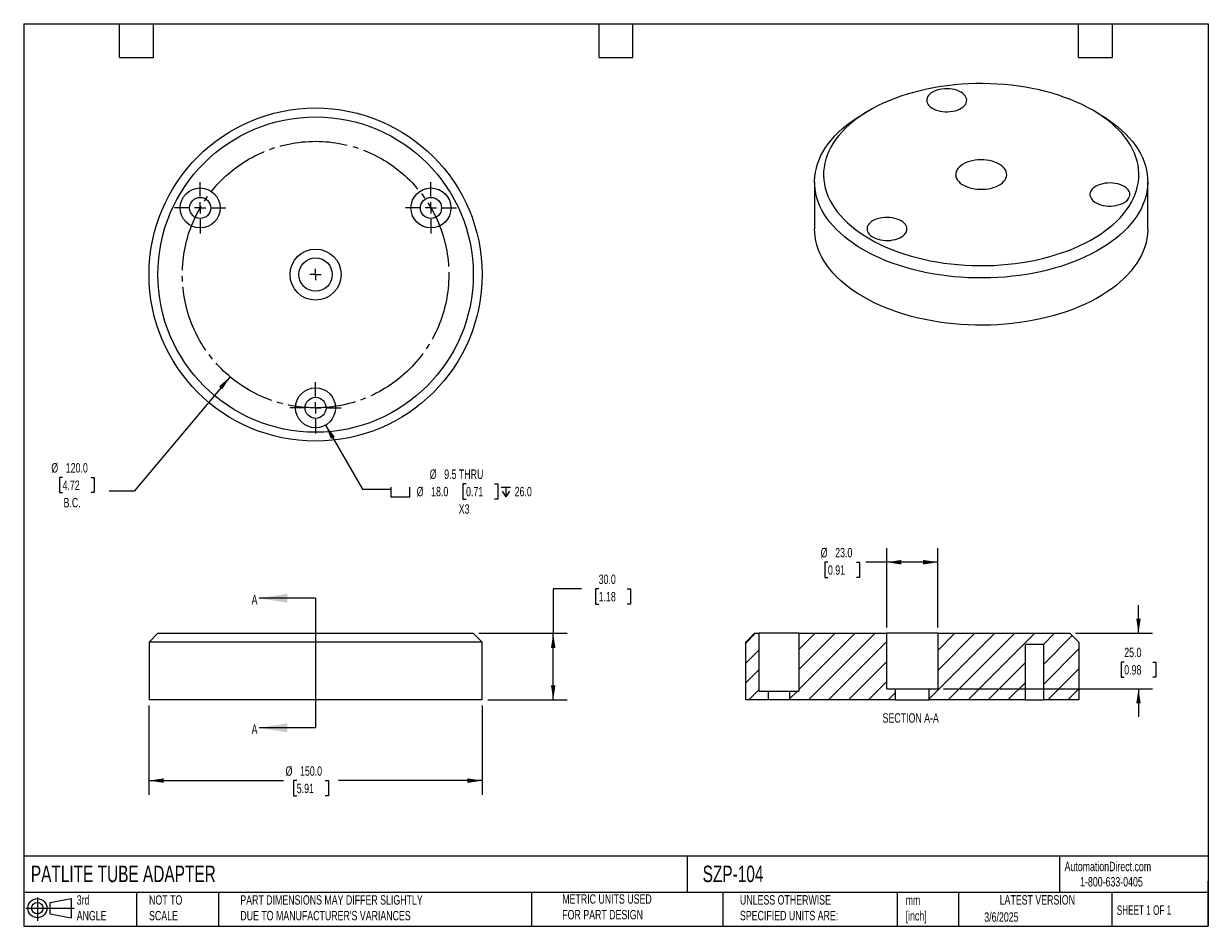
# Model space of a CAD drawing. Header units: millimetres. Extents: x 13 to 546, y 13 to 419.
import ezdxf

# ---------------------------------------------------------------- set-up
doc = ezdxf.new("R2010")
doc.units = ezdxf.units.MM
doc.header["$LTSCALE"] = 2
doc.linetypes.add('SLD-Center', pattern=[19.05, 15.24, -1.27, 1.27, -1.27])
doc.linetypes.add('SLD-Solid', pattern=[0])
for name, color, linetype in [('CENTER', 40, 'SLD-Center'), ('HATCH', 6, 'SLD-Solid'), ('SLD-DEFPOINTS', 7, 'Continuous')]:
    doc.layers.add(name, color=color, linetype=linetype)
doc.layers.add('DIMENSIONS', color=140, linetype='SLD-Solid', lineweight=25)
doc.layers.add('TEXT', color=140, linetype='SLD-Solid', lineweight=25)
doc.styles.add('SLDTEXTSTYLE0', font='TXT', dxfattribs={"width": 0.7})
doc.styles.add('SLDTEXTSTYLE1', font='TXT', dxfattribs={"width": 0.65})
doc.dimstyles.new('SLDDIMSTYLE0', dxfattribs={"dimtxt": 4.316016, "dimasz": 6.604, "dimexe": 0, "dimexo": 0.0625, "dimgap": 1.079004, "dimtad": 0, "dimtih": 1, "dimtoh": 1, "dimrnd": 1e-09, "dimzin": 4, "dimdsep": 46, "dimtxsty": 'SLDTEXTSTYLE0', "dimsah": 1, "dimcen": 0.09, "dimadec": 0, "dimazin": 1, "dimtfac": 1, "dimtofl": 0, "dimtmove": 0, "dimatfit": 3, "dimfxl": 0, "dimfrac": 2, "dimtolj": 1, "dimtzin": 12, "dimarcsym": 0})
doc.dimstyles.new('SLDDIMSTYLE1', dxfattribs={"dimtxt": 4.316016, "dimasz": 6.604, "dimexe": 0, "dimexo": 0.0625, "dimgap": 1.079004, "dimtad": 0, "dimtih": 1, "dimtoh": 1, "dimrnd": 1e-09, "dimzin": 4, "dimdsep": 46, "dimtxsty": 'SLDTEXTSTYLE0', "dimsah": 1, "dimcen": 0, "dimadec": 0, "dimazin": 1, "dimtfac": 1, "dimtofl": 0, "dimtmove": 0, "dimatfit": 3, "dimfxl": 0, "dimfrac": 2, "dimtolj": 1, "dimtzin": 12, "dimarcsym": 0})
doc.dimstyles.new('SLDDIMSTYLE2', dxfattribs={"dimtxt": 4.316016, "dimasz": 6.604, "dimexe": 0, "dimexo": 0.0625, "dimgap": 1.079004, "dimtad": 0, "dimtih": 1, "dimtoh": 1, "dimrnd": 1e-09, "dimzin": 4, "dimdsep": 46, "dimtxsty": 'SLDTEXTSTYLE0', "dimsah": 1, "dimcen": 0, "dimadec": 0, "dimazin": 1, "dimtfac": 1, "dimtofl": 0, "dimtmove": 0, "dimatfit": 3, "dimfxl": 0, "dimfrac": 2, "dimtolj": 1, "dimtzin": 12, "dimarcsym": 0})
doc.dimstyles.new('SLDDIMSTYLE3', dxfattribs={"dimtxt": 4.316016, "dimasz": 6.604, "dimexe": 0, "dimexo": 0.0625, "dimgap": 1.079004, "dimtad": 0, "dimtih": 1, "dimtoh": 1, "dimrnd": 1e-09, "dimzin": 4, "dimdsep": 46, "dimtxsty": 'SLDTEXTSTYLE0', "dimsah": 1, "dimcen": 0.09, "dimadec": 0, "dimazin": 1, "dimtfac": 1, "dimtmove": 0, "dimatfit": 0, "dimfxl": 0, "dimfrac": 2, "dimtolj": 1, "dimtzin": 12, "dimarcsym": 0})

# ---------------------------------------------------------------- blocks, each defined once
blk = doc.blocks.new('Block11')
at = {"color": 7, "linetype": 'SLD-Solid', "lineweight": 18}
for p, q in [((0, 5.76), (21.75, 5.76)), ((5.18, 10.62), (5.18, 0)), ((10.96, 8.33), (20.35, 10.06)), ((10.96, 3.19), (10.96, 8.33)), ((20.35, 10.06), (20.35, 1.46)), ((10.96, 3.19), (20.35, 1.46))]:
    blk.add_line(p, q, dxfattribs=at)
for radius in [4.3, 2.57]:
    blk.add_circle((5.18, 5.76), radius, dxfattribs=at)
blk = doc.blocks.new('Block12')
at = {"layer": 'SLD-DEFPOINTS'}
blk.add_blockref('Block11', (0, 0), dxfattribs=at)
blk = doc.blocks.new('_D')
at = {"layer": 'DIMENSIONS'}
for p, q in [((69.12, 112.1), (69.12, 71.95)), ((219.12, 112.1), (219.12, 71.95)), ((69.12, 78.3), (129.64, 78.3)), ((135.66, 78.3), (134.21, 78.3)), ((134.21, 78.3), (134.21, 71.44)), ((148.48, 78.3), (149.93, 78.3)), ((149.93, 78.3), (149.93, 71.44)), ((219.12, 78.3), (154.5, 78.3)), ((134.21, 71.44), (135.66, 71.44)), ((149.93, 71.44), (148.48, 71.44))]:
    blk.add_line(p, q, dxfattribs=at)
for points in [[(69.12, 78.3), (75.73, 77.28), (75.73, 79.31)], [(219.12, 78.3), (212.52, 79.31), (212.52, 77.28)]]:
    blk.add_solid(points, dxfattribs=at)
at = {"layer": 'DIMENSIONS', "char_height": 4.233, "attachment_point": 1, "style": 'SLDTEXTSTYLE0'}
for s, insert in [('%%c', (130.61, 84.72)), ('150.0', (137.12, 84.72)), ('5.91', (135.66, 76.9))]:
    blk.add_mtext(s, dxfattribs=dict(at, insert=insert))
blk = doc.blocks.new('_D_1')
at = {"layer": 'DIMENSIONS'}
for p, q in [((263.82, 164.64), (251.12, 164.64)), ((251.12, 164.64), (251.12, 144.64)), ((271.6, 164.64), (270.15, 164.64)), ((270.15, 164.64), (270.15, 157.78)), ((284.43, 164.64), (285.88, 164.64)), ((285.88, 164.64), (285.88, 157.78)), ((270.15, 157.78), (271.6, 157.78)), ((285.88, 157.78), (284.43, 157.78)), ((217.66, 144.64), (257.47, 144.64)), ((251.12, 114.64), (251.12, 144.64)), ((221.66, 114.64), (257.47, 114.64))]:
    blk.add_line(p, q, dxfattribs=at)
for points in [[(251.12, 144.64), (250.11, 138.03), (252.14, 138.03)], [(251.12, 114.64), (252.14, 121.24), (250.11, 121.24)]]:
    blk.add_solid(points, dxfattribs=at)
at = {"layer": 'DIMENSIONS', "char_height": 4.233, "attachment_point": 1, "style": 'SLDTEXTSTYLE0'}
for s, insert in [('30.0', (271.6, 171.06)), ('1.18', (271.6, 163.23))]:
    blk.add_mtext(s, dxfattribs=dict(at, insert=insert))
blk = doc.blocks.new('_D_2')
at = {"layer": 'DIMENSIONS'}
for p, q in [((105.6, 260.15), (62.37, 208.55)), ((30.21, 214.81), (28.76, 214.81)), ((28.76, 214.81), (28.76, 207.95)), ((43.03, 214.81), (44.48, 214.81)), ((44.48, 214.81), (44.48, 207.95)), ((62.37, 208.55), (51.26, 208.55)), ((28.76, 207.95), (30.21, 207.95)), ((44.48, 207.95), (43.03, 207.95))]:
    blk.add_line(p, q, dxfattribs=at)
blk.add_solid([(105.6, 260.15), (100.58, 255.74), (102.14, 254.44)], dxfattribs=at)
at = {"layer": 'DIMENSIONS', "char_height": 4.233, "attachment_point": 1, "style": 'SLDTEXTSTYLE0'}
for s, insert in [('%%c', (25.15, 221.24)), ('120.0', (31.67, 221.24)), ('4.72', (30.21, 213.41)), ('B.C.', (30.66, 205.58))]:
    blk.add_mtext(s, dxfattribs=dict(at, insert=insert))
blk = doc.blocks.new('SW_SYMBOL_HOLE_SPOT')
at = {"layer": 'DIMENSIONS', "color": 0}
for p, q in [((0, 1750), (0, 150)), ((0, 150), (3200, 150)), ((3200, 150), (3200, 1750))]:
    blk.add_line(p, q, dxfattribs=at)
blk = doc.blocks.new('SW_SYMBOL_HOLE_DEPTH')
at = {"layer": 'DIMENSIONS', "color": 0}
for p, q in [((0, 1750), (1600, 1750)), ((200, 1110), (800, 150)), ((800, 1750), (800, 150)), ((1400, 1110), (800, 150))]:
    blk.add_line(p, q, dxfattribs=at)
blk = doc.blocks.new('_D_3')
at = {"layer": 'DIMENSIONS'}
for p, q in [((148.62, 238.36), (165.29, 209.49)), ((165.29, 209.49), (177.99, 209.49)), ((211.89, 211.95), (210.44, 211.95)), ((210.44, 211.95), (210.44, 205.09)), ((224.72, 211.95), (226.17, 211.95)), ((226.17, 211.95), (226.17, 205.09)), ((210.44, 205.09), (211.89, 205.09)), ((226.17, 205.09), (224.72, 205.09))]:
    blk.add_line(p, q, dxfattribs=at)
blk.add_solid([(148.62, 238.36), (151.05, 232.13), (152.81, 233.14)], dxfattribs=at)
at = {"layer": 'DIMENSIONS', "xscale": 0.002688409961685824, "yscale": 0.002688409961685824, "zscale": 0.002688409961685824}
for name, p in [('SW_SYMBOL_HOLE_SPOT', (177.99, 205.66)), ('SW_SYMBOL_HOLE_DEPTH', (227.62, 205.66))]:
    blk.add_blockref(name, p, dxfattribs=at)
at = {"layer": 'DIMENSIONS', "char_height": 4.233, "attachment_point": 1, "style": 'SLDTEXTSTYLE0'}
for s, insert in [('%%c', (195.54, 218.38)), ('9.5 THRU', (202.06, 218.38)), ('%%c', (189.65, 210.55)), ('18.0', (196.17, 210.55)), ('0.71', (211.89, 210.55)), ('26.0', (233.79, 210.55)), ('X3', (208.58, 202.72))]:
    blk.add_mtext(s, dxfattribs=dict(at, insert=insert))
blk = doc.blocks.new('SW_CENTERMARKSYMBOL_0')
at = {"layer": 'CENTER', "color": 0}
for q in [(-2.54, 0), (0, 2.54), (0, -2.54), (2.54, 0)]:
    blk.add_line((0, 0), q, dxfattribs=at)
blk = doc.blocks.new('SW_CENTERMARKSYMBOL_1')
at = {"layer": 'CENTER', "color": 0}
for p, q in [((0, 5.08), (0, 11.54)), ((-5.08, 0), (-11.54, 0)), ((0, 0), (-2.54, 0)), ((0, 0), (0, 2.54)), ((0, 0), (0, -2.54)), ((0, 0), (2.54, 0)), ((5.08, 0), (11.54, 0)), ((0, -5.08), (0, -11.54))]:
    blk.add_line(p, q, dxfattribs=at)
blk = doc.blocks.new('SW_CENTERMARKSYMBOL_2')
at = {"layer": 'CENTER', "color": 0}
for p, q in [((0, 5.08), (0, 11.54)), ((-5.08, 0), (-11.54, 0)), ((0, 0), (-2.54, 0)), ((0, 0), (0, 2.54)), ((0, 0), (0, -2.54)), ((0, 0), (2.54, 0)), ((5.08, 0), (11.54, 0)), ((0, -5.08), (0, -11.54))]:
    blk.add_line(p, q, dxfattribs=at)
blk = doc.blocks.new('SW_CENTERMARKSYMBOL_3')
at = {"layer": 'CENTER', "color": 0}
for p, q in [((0, 5.08), (0, 11.54)), ((-5.08, 0), (-11.54, 0)), ((0, 0), (-2.54, 0)), ((0, 0), (0, 2.54)), ((0, 0), (0, -2.54)), ((0, 0), (2.54, 0)), ((5.08, 0), (11.54, 0)), ((0, -5.08), (0, -11.54))]:
    blk.add_line(p, q, dxfattribs=at)
blk = doc.blocks.new('_D_4')
at = {"layer": 'DIMENSIONS'}
for p, q in [((401.3, 147.18), (401.3, 182.99)), ((424.3, 147.18), (424.3, 182.99)), ((374.83, 176.64), (373.38, 176.64)), ((373.38, 176.64), (373.38, 169.78)), ((387.66, 176.64), (389.11, 176.64)), ((389.11, 176.64), (389.11, 169.78)), ((401.3, 176.64), (391.88, 176.64)), ((424.3, 176.64), (401.3, 176.64)), ((373.38, 169.78), (374.83, 169.78)), ((389.11, 169.78), (387.66, 169.78))]:
    blk.add_line(p, q, dxfattribs=at)
for points in [[(401.3, 176.64), (407.9, 175.62), (407.9, 177.65)], [(424.3, 176.64), (417.69, 177.65), (417.69, 175.62)]]:
    blk.add_solid(points, dxfattribs=at)
at = {"layer": 'DIMENSIONS', "char_height": 4.233, "attachment_point": 1, "style": 'SLDTEXTSTYLE0'}
for s, insert in [('%%c', (371.57, 183.06)), ('23.0', (378.09, 183.06)), ('0.91', (374.83, 175.23))]:
    blk.add_mtext(s, dxfattribs=dict(at, insert=insert))
blk = doc.blocks.new('_D_5')
at = {"layer": 'DIMENSIONS'}
for p, q in [((514.67, 144.64), (514.67, 157.34)), ((486.34, 144.64), (521.02, 144.64)), ((508.25, 131.7), (506.8, 131.7)), ((506.8, 131.7), (506.8, 124.84)), ((521.08, 131.7), (522.53, 131.7)), ((522.53, 131.7), (522.53, 124.84)), ((506.8, 124.84), (508.25, 124.84)), ((522.53, 124.84), (521.08, 124.84)), ((426.84, 119.64), (521.02, 119.64)), ((514.67, 119.64), (514.67, 106.94))]:
    blk.add_line(p, q, dxfattribs=at)
for points in [[(514.67, 144.64), (515.68, 151.24), (513.65, 151.24)], [(514.67, 119.64), (513.65, 113.03), (515.68, 113.03)]]:
    blk.add_solid(points, dxfattribs=at)
at = {"layer": 'DIMENSIONS', "char_height": 4.233, "attachment_point": 1, "style": 'SLDTEXTSTYLE0'}
for s, insert in [('25.0', (508.25, 138.12)), ('0.98', (508.25, 130.3))]:
    blk.add_mtext(s, dxfattribs=dict(at, insert=insert))

msp = doc.modelspace()

# ---------------------------------------------------------------- hatches: boundary and pattern name
at = {"layer": 'HATCH'}
h = msp.add_hatch(dxfattribs=at)
h.set_pattern_fill('ANSI31', color=256, scale=2, style=0)
h.paths.add_polyline_path([(348.048, 118.637), (343.798, 118.637), (343.798, 144.637), (341.798, 144.637), (337.798, 140.637), (337.798, 114.637), (348.048, 114.637)], flags=0)
h = msp.add_hatch(dxfattribs=at)
h.set_pattern_fill('ANSI31', color=256, scale=2, style=0)
h.paths.add_polyline_path([(361.798, 118.637), (357.548, 118.637), (357.548, 114.637), (405.298, 114.637), (405.298, 119.637), (401.298, 119.637), (401.298, 144.637), (361.798, 144.637)], flags=0)
h = msp.add_hatch(dxfattribs=at)
h.set_pattern_fill('ANSI31', color=256, scale=2, style=0)
h.paths.add_polyline_path([(420.298, 114.637), (463.773, 114.637), (463.773, 139.637), (471.823, 139.637), (471.823, 114.637), (487.798, 114.637), (487.798, 140.637), (483.798, 144.637), (424.298, 144.637), (424.298, 119.637), (420.298, 119.637)], flags=0)

# ---------------------------------------------------------------- linework, layer by layer
for p, q in [((393.623, 380.138), (390.794, 378.504)), ((496.877, 378.504), (494.049, 380.138)), ((368.836, 347.894), (368.836, 326.664)), ((518.836, 326.664), (518.836, 347.894)), ((73.124, 144.637), (69.124, 140.637)), ((73.124, 144.637), (215.124, 144.637)), ((219.124, 140.637), (215.124, 144.637)), ((337.798, 140.637), (341.798, 144.637)), ((341.798, 144.637), (343.798, 144.637)), ((343.798, 118.637), (343.798, 144.637)), ((361.798, 144.637), (343.798, 144.637)), ((361.798, 144.637), (361.798, 118.637)), ((361.798, 144.637), (401.298, 144.637)), ((401.298, 119.637), (401.298, 144.637)), ((424.298, 144.637), (401.298, 144.637)), ((424.298, 144.637), (424.298, 119.637)), ((424.298, 144.637), (483.798, 144.637)), ((483.798, 144.637), (487.798, 140.637)), ((69.124, 140.637), (69.124, 114.637)), ((219.124, 140.637), (69.124, 140.637)), ((219.124, 114.637), (219.124, 140.637)), ((337.798, 114.637), (337.798, 140.637)), ((471.823, 139.637), (463.773, 139.637)), ((463.773, 114.637), (463.773, 139.637)), ((471.823, 139.637), (471.823, 114.637)), ((487.798, 140.637), (487.798, 114.637)), ((343.798, 118.637), (348.048, 118.637)), ((348.048, 114.637), (348.048, 118.637)), ((348.048, 118.637), (357.548, 118.637)), ((357.548, 118.637), (357.548, 114.637)), ((357.548, 118.637), (361.798, 118.637)), ((401.298, 119.637), (405.298, 119.637)), ((405.298, 114.637), (405.298, 119.637)), ((405.298, 119.637), (420.298, 119.637)), ((420.298, 119.637), (420.298, 114.637)), ((420.298, 119.637), (424.298, 119.637)), ((144.124, 114.637), (69.124, 114.637)), ((219.124, 114.637), (144.124, 114.637)), ((348.048, 114.637), (337.798, 114.637)), ((357.548, 114.637), (348.048, 114.637)), ((405.298, 114.637), (357.548, 114.637)), ((405.298, 114.637), (420.298, 114.637)), ((463.773, 114.637), (420.298, 114.637)), ((463.773, 114.637), (471.823, 114.637)), ((487.798, 114.637), (471.823, 114.637))]:
    msp.add_line(p, q)
at = {"flags": 128}
for points in [[(494.04, 380.142), (491.703, 381.431), (489.267, 382.658), (486.737, 383.819), (484.117, 384.912), (481.414, 385.936), (478.634, 386.887), (475.781, 387.764), (472.862, 388.566), (469.883, 389.289), (466.849, 389.934), (463.768, 390.499), (460.646, 390.982), (457.489, 391.382), (454.304, 391.699), (451.097, 391.932), (447.875, 392.081), (444.644, 392.145), (441.412, 392.123), (438.185, 392.017), (434.969, 391.826), (431.772, 391.551), (428.6, 391.192), (425.46, 390.751), (422.357, 390.227), (419.299, 389.622), (416.292, 388.937), (413.343, 388.174), (410.456, 387.335), (407.638, 386.42), (404.896, 385.433), (402.234, 384.374), (399.658, 383.247), (397.174, 382.053), (394.787, 380.794), (392.501, 379.475), (390.322, 378.097), (388.254, 376.663), (386.301, 375.176), (384.467, 373.639), (382.756, 372.056), (381.172, 370.43), (379.718, 368.763), (378.396, 367.06), (377.21, 365.324), (376.163, 363.559), (375.255, 361.768), (374.49, 359.955), (373.868, 358.124), (373.392, 356.278), (373.061, 354.422), (372.877, 352.559), (372.84, 350.693), (372.951, 348.828), (373.208, 346.968), (373.612, 345.117), (374.161, 343.278), (374.855, 341.455), (375.691, 339.653), (376.669, 337.874), (377.786, 336.123), (379.04, 334.403), (380.428, 332.718), (381.948, 331.071), (383.596, 329.466), (385.369, 327.906), (387.263, 326.394), (389.274, 324.933), (391.398, 323.526), (393.631, 322.177), (395.968, 320.888), (398.405, 319.662), (400.935, 318.501), (403.554, 317.407), (406.257, 316.384), (409.038, 315.433), (411.891, 314.555), (414.81, 313.754), (417.789, 313.03), (420.822, 312.385), (423.903, 311.821), (427.026, 311.338), (430.183, 310.937), (433.368, 310.62), (436.575, 310.387), (439.797, 310.239), (443.028, 310.175), (446.26, 310.196), (449.487, 310.302), (452.702, 310.493), (455.9, 310.768), (459.072, 311.127), (462.212, 311.569), (465.314, 312.093), (468.372, 312.698), (471.379, 313.382), (474.329, 314.145), (477.216, 314.985), (480.033, 315.899), (482.776, 316.887), (485.438, 317.945), (488.013, 319.073), (490.497, 320.267), (492.885, 321.525), (495.17, 322.845), (497.349, 324.223), (499.418, 325.657), (501.371, 327.144), (503.205, 328.68), (504.916, 330.263), (506.5, 331.89), (507.954, 333.556), (509.276, 335.259), (510.461, 336.995), (511.509, 338.76), (512.417, 340.551), (513.182, 342.364), (513.803, 344.196), (514.28, 346.041), (514.611, 347.897), (514.794, 349.76), (514.831, 351.626), (514.721, 353.491), (514.464, 355.351), (514.06, 357.203), (513.511, 359.042), (512.817, 360.864), (511.981, 362.667), (511.003, 364.445), (509.886, 366.196), (508.632, 367.916), (507.243, 369.601), (505.724, 371.248), (504.076, 372.853), (502.303, 374.414), (500.409, 375.926), (498.398, 377.387), (496.273, 378.793), (494.04, 380.142)], [(434.671, 388.291), (433.805, 388.73), (432.848, 389.102), (431.817, 389.401), (430.729, 389.621), (429.601, 389.758), (428.451, 389.812), (427.299, 389.78), (426.164, 389.663), (425.063, 389.463), (424.017, 389.184), (423.04, 388.83), (422.15, 388.406), (421.361, 387.921), (420.686, 387.381), (420.136, 386.796), (419.721, 386.175), (419.446, 385.528), (419.317, 384.867), (419.336, 384.201), (419.501, 383.542), (419.812, 382.901), (420.262, 382.288), (420.844, 381.713), (421.548, 381.186), (422.364, 380.715), (423.277, 380.308), (424.272, 379.972), (425.334, 379.713), (426.445, 379.534), (427.586, 379.438), (428.739, 379.427), (429.885, 379.502), (431.005, 379.66), (432.081, 379.9), (433.095, 380.218), (434.03, 380.607), (434.871, 381.063), (435.605, 381.576), (436.218, 382.14), (436.702, 382.744), (437.048, 383.38), (437.25, 384.035), (437.306, 384.7), (437.213, 385.364), (436.975, 386.015), (436.594, 386.643), (436.077, 387.239), (435.432, 387.791), (434.671, 388.291)], [(496.869, 378.509), (499.163, 377.125), (501.348, 375.683), (503.421, 374.188), (505.378, 372.64), (507.214, 371.045), (508.926, 369.403), (510.51, 367.72), (511.964, 365.998), (513.285, 364.241), (514.469, 362.452), (515.515, 360.634), (516.421, 358.791), (517.185, 356.927), (517.806, 355.045), (518.281, 353.149), (518.611, 351.243), (518.795, 349.33), (518.831, 347.415), (518.721, 345.5), (518.464, 343.59), (518.062, 341.689), (517.514, 339.799), (516.821, 337.926), (515.986, 336.072), (515.01, 334.241), (513.894, 332.437), (512.641, 330.663), (511.254, 328.923), (509.734, 327.22), (508.085, 325.558), (506.311, 323.939), (504.414, 322.367), (502.399, 320.845), (500.269, 319.376), (498.029, 317.963), (495.683, 316.609), (493.235, 315.315), (490.69, 314.086), (488.054, 312.922), (485.331, 311.827), (482.527, 310.803), (479.647, 309.851), (476.697, 308.974), (473.683, 308.173), (470.61, 307.45), (467.485, 306.806), (464.314, 306.242), (461.102, 305.76), (457.857, 305.36), (454.584, 305.044), (451.29, 304.811), (447.982, 304.663), (444.666, 304.6), (441.347, 304.621), (438.034, 304.727), (434.732, 304.917), (431.448, 305.192), (428.188, 305.55), (424.959, 305.991), (421.767, 306.514), (418.618, 307.118), (415.518, 307.802), (412.474, 308.564), (409.491, 309.403), (406.576, 310.318), (403.733, 311.306), (400.969, 312.366), (398.289, 313.496), (395.697, 314.692), (393.201, 315.954), (390.803, 317.278), (388.509, 318.662), (386.323, 320.104), (384.25, 321.6), (382.294, 323.147), (380.458, 324.743), (378.746, 326.384), (377.162, 328.067), (375.708, 329.789), (374.387, 331.546), (373.203, 333.336), (372.156, 335.154), (371.25, 336.996), (370.486, 338.861), (369.866, 340.742), (369.39, 342.638), (369.061, 344.544), (368.877, 346.457), (368.84, 348.373), (368.951, 350.287), (369.207, 352.197), (369.61, 354.098), (370.158, 355.988), (370.85, 357.861), (371.686, 359.715), (372.662, 361.546), (373.778, 363.35), (375.031, 365.124), (376.418, 366.864), (377.938, 368.567), (379.586, 370.229), (381.361, 371.848), (383.257, 373.42), (385.272, 374.942), (387.402, 376.411), (389.643, 377.824), (390.794, 378.504)], [(451.968, 355.854), (450.988, 356.359), (449.914, 356.795), (448.762, 357.159), (447.545, 357.444), (446.28, 357.647), (444.983, 357.765), (443.672, 357.798), (442.362, 357.744), (441.071, 357.604), (439.817, 357.38), (438.615, 357.075), (437.481, 356.693), (436.43, 356.239), (435.475, 355.718), (434.63, 355.138), (433.904, 354.506), (433.308, 353.831), (432.849, 353.121), (432.533, 352.385), (432.365, 351.633), (432.346, 350.875), (432.477, 350.121), (432.757, 349.381), (433.18, 348.663), (433.743, 347.978), (434.437, 347.335), (435.253, 346.741), (436.182, 346.205), (437.21, 345.734), (438.325, 345.333), (439.511, 345.008), (440.754, 344.764), (442.037, 344.603), (443.343, 344.527), (444.656, 344.538), (445.958, 344.635), (447.233, 344.817), (448.463, 345.082), (449.633, 345.426), (450.728, 345.845), (451.732, 346.333), (452.634, 346.884), (453.421, 347.491), (454.082, 348.146), (454.611, 348.84), (454.999, 349.564), (455.241, 350.309), (455.335, 351.065), (455.278, 351.822), (455.073, 352.571), (454.721, 353.301), (454.227, 354.004), (453.598, 354.669), (452.842, 355.288), (451.968, 355.854)], [(508.155, 345.869), (507.289, 346.308), (506.333, 346.681), (505.302, 346.979), (504.214, 347.199), (503.085, 347.337), (501.936, 347.39), (500.784, 347.358), (499.648, 347.241), (498.548, 347.041), (497.501, 346.762), (496.525, 346.408), (495.635, 345.985), (494.846, 345.499), (494.171, 344.959), (493.621, 344.374), (493.206, 343.753), (492.931, 343.106), (492.802, 342.445), (492.82, 341.779), (492.986, 341.12), (493.296, 340.479), (493.746, 339.866), (494.328, 339.291), (495.033, 338.764), (495.848, 338.293), (496.761, 337.887), (497.757, 337.551), (498.819, 337.291), (499.93, 337.112), (501.071, 337.016), (502.224, 337.005), (503.37, 337.08), (504.49, 337.238), (505.566, 337.478), (506.58, 337.796), (507.515, 338.185), (508.356, 338.641), (509.089, 339.155), (509.703, 339.718), (510.187, 340.323), (510.533, 340.958), (510.735, 341.613), (510.79, 342.278), (510.698, 342.942), (510.459, 343.593), (510.078, 344.222), (509.561, 344.817), (508.917, 345.369), (508.155, 345.869)], [(407.773, 330.341), (406.907, 330.781), (405.951, 331.153), (404.92, 331.452), (403.832, 331.671), (402.703, 331.809), (401.554, 331.862), (400.402, 331.83), (399.266, 331.714), (398.166, 331.514), (397.119, 331.235), (396.143, 330.881), (395.253, 330.457), (394.464, 329.972), (393.789, 329.432), (393.239, 328.846), (392.824, 328.225), (392.549, 327.579), (392.42, 326.917), (392.438, 326.252), (392.604, 325.593), (392.915, 324.952), (393.364, 324.338), (393.946, 323.764), (394.651, 323.237), (395.466, 322.766), (396.379, 322.359), (397.375, 322.023), (398.437, 321.763), (399.548, 321.584), (400.689, 321.489), (401.842, 321.478), (402.988, 321.552), (404.108, 321.711), (405.184, 321.951), (406.198, 322.268), (407.133, 322.658), (407.974, 323.113), (408.708, 323.627), (409.321, 324.191), (409.805, 324.795), (410.151, 325.43), (410.353, 326.086), (410.408, 326.751), (410.316, 327.414), (410.077, 328.066), (409.697, 328.694), (409.18, 329.289), (408.535, 329.841), (407.773, 330.341)], [(390.803, 296.048), (388.509, 297.432), (386.323, 298.874), (384.25, 300.37), (382.294, 301.917), (380.458, 303.513), (378.746, 305.154), (377.162, 306.837), (375.708, 308.559), (374.387, 310.316), (373.203, 312.106), (372.156, 313.923), (371.25, 315.766), (370.486, 317.63), (369.866, 319.512), (369.39, 321.408), (369.061, 323.314), (368.877, 325.227), (368.836, 326.664)], [(518.836, 326.664), (518.831, 326.185), (518.721, 324.27), (518.464, 322.36), (518.062, 320.459), (517.514, 318.569), (516.821, 316.696), (515.986, 314.842), (515.01, 313.011), (513.894, 311.207), (512.641, 309.433), (511.254, 307.693), (509.734, 305.99), (508.085, 304.328), (506.311, 302.709), (504.414, 301.137), (502.399, 299.615), (500.269, 298.146), (498.029, 296.733), (495.683, 295.378), (493.235, 294.085), (490.69, 292.856), (488.054, 291.692), (485.331, 290.597), (482.527, 289.573), (479.647, 288.621), (476.697, 287.744), (473.683, 286.943), (470.61, 286.22), (467.485, 285.576), (464.314, 285.012), (461.102, 284.53), (457.857, 284.13), (454.584, 283.814), (451.29, 283.581), (447.982, 283.433), (444.666, 283.37), (441.347, 283.391), (438.034, 283.497), (434.732, 283.687), (431.448, 283.962), (428.188, 284.32), (424.959, 284.761), (421.767, 285.284), (418.618, 285.888), (415.518, 286.572), (412.474, 287.334), (409.491, 288.173), (406.576, 289.088), (403.733, 290.076), (400.969, 291.136), (398.289, 292.266), (395.697, 293.462), (393.201, 294.724), (390.803, 296.048)]]:
    msp.add_lwpolyline(points, dxfattribs=at)
for centre, radius in [((144.124, 306.15), 75), ((144.124, 306.15), 71), ((92.162, 336.15), 9), ((196.085, 336.15), 9), ((92.162, 336.15), 4.75), ((196.085, 336.15), 4.75), ((144.124, 306.15), 11.5), ((144.124, 306.15), 7.5), ((144.124, 246.15), 9), ((144.124, 246.15), 4.75)]:
    msp.add_circle(centre, radius)
at = {"layer": 'CENTER', "linetype": 'SLD-Center'}
msp.add_circle((144.124, 306.15), 60, dxfattribs=at)
at = {"layer": 'TEXT'}
for p, q in [((12.7, 419.1), (546.1, 419.1)), ((12.7, 419.1), (12.7, 12.7)), ((55.88, 403.86), (55.88, 419.1)), ((71.12, 403.86), (71.12, 419.1)), ((271.78, 403.86), (271.78, 419.1)), ((287.02, 403.86), (287.02, 419.1)), ((487.68, 403.86), (487.68, 419.1)), ((502.92, 403.86), (502.92, 419.1)), ((546.1, 419.1), (546.1, 12.7)), ((55.88, 403.86), (71.12, 403.86)), ((271.78, 403.86), (287.02, 403.86)), ((487.68, 403.86), (502.92, 403.86)), ((144.124, 160.393), (144.124, 102.065)), ((546.1, 44.252), (12.7, 44.252)), ((311.518, 44.252), (311.518, 27.94)), ((479.151, 44.252), (479.151, 27.94)), ((546.1, 12.7), (546.1, 33.02)), ((546.1, 27.94), (12.7, 27.94)), ((63.5, 27.94), (63.5, 12.7)), ((100.423, 27.94), (100.423, 12.7)), ((241.293, 27.94), (241.293, 12.7)), ((327.56, 27.94), (327.56, 12.7)), ((406.049, 27.94), (406.049, 12.7)), ((433.624, 27.94), (433.624, 12.7)), ((502.697, 27.94), (502.697, 12.7)), ((12.7, 12.7), (546.1, 12.7))]:
    msp.add_line(p, q, dxfattribs=at)
at = {"layer": 'TEXT', "linetype": 'SLD-Solid'}
for p, q in [((144.124, 160.393), (118.724, 160.393)), ((144.124, 102.065), (118.724, 102.065))]:
    msp.add_line(p, q, dxfattribs=at)
at = {"layer": 'TEXT'}
for points in [[(118.724, 160.393), (131.424, 158.361), (131.424, 162.425)], [(118.724, 102.065), (131.424, 100.033), (131.424, 104.097)]]:
    msp.add_solid(points, dxfattribs=at)

# ---------------------------------------------------------------- block references
at = {"layer": 'CENTER'}
for name, p in [('SW_CENTERMARKSYMBOL_2', (92.162, 336.15)), ('SW_CENTERMARKSYMBOL_3', (196.085, 336.15)), ('SW_CENTERMARKSYMBOL_0', (144.124, 306.15)), ('SW_CENTERMARKSYMBOL_1', (144.124, 246.15))]:
    msp.add_blockref(name, p, dxfattribs=at)
at = {"layer": 'SLD-DEFPOINTS'}
msp.add_blockref('Block12', (13.676, 15.108), dxfattribs=at)

# ---------------------------------------------------------------- texts
at = {"layer": 'TEXT'}
for s, insert, char_height, attachment_point, style in [('A', (115.296, 161.892), 4.316, 1, 'SLDTEXTSTYLE0'), ('SECTION A-A', (412.105, 108.627), 4.23333, 2, 'SLDTEXTSTYLE0'), ('A', (115.296, 103.564), 4.316, 1, 'SLDTEXTSTYLE0'), ('PATLITE TUBE ADAPTER', (15.931, 40.013), 7.40833, 1, 'SLDTEXTSTYLE0'), ('SZP-104', (318.415, 40.013), 7.4083, 1, 'SLDTEXTSTYLE0'), ('AutomationDirect.com', (481.39, 41.753), 4.23333, 1, 'SLDTEXTSTYLE0'), ('1-800-633-0405', (488.383, 34.874), 4.23333, 1, 'SLDTEXTSTYLE0'), ('3rd^JANGLE', (36.564, 26.675), 4.2333, 1, 'SLDTEXTSTYLE0'), ('NOT TO^JSCALE', (69.15, 26.675), 4.23333, 1, 'SLDTEXTSTYLE0'), ("PART DIMENSIONS MAY DIFFER SLIGHTLY ^JDUE TO MANUFACTURER'S VARIANCES", (110.239, 26.682), 4.23333, 1, 'SLDTEXTSTYLE0'), ('METRIC UNITS USED ^JFOR PART DESIGN', (255.209, 27.112), 4.23333, 1, 'SLDTEXTSTYLE0'), ('UNLESS OTHERWISE ^JSPECIFIED UNITS ARE:', (335.216, 26.721), 4.23333, 1, 'SLDTEXTSTYLE0'), ('LATEST VERSION', (469.104, 26.728), 4.23333, 2, 'SLDTEXTSTYLE0'), ('mm^J[inch]', (409.814, 26.594), 4.2333, 1, 'SLDTEXTSTYLE0'), ('SHEET 1 OF 1', (504.883, 22.103), 4.23333, 1, 'SLDTEXTSTYLE1'), ('3/6/2025', (445.226, 18.994), 4.2333, 1, 'SLDTEXTSTYLE0')]:
    msp.add_mtext(s, dxfattribs=dict(at, insert=insert, char_height=char_height, attachment_point=attachment_point, style=style))

# ---------------------------------------------------------------- dimensions: what is measured, and where the dimension line sits
at = {"layer": 'DIMENSIONS'}
for p1, p2, text, dimstyle, picture, middle in [((182.65, 352.147), (105.597, 260.153), '<>\\PB.C.', 'SLDDIMSTYLE1', '_D_2', (36.618, 210.776)), ((139.624, 253.944), (148.624, 238.356), '%%c9.5 THRU\\P{\\fGDT;v}<>{\\fGDT;x}26.0\\PX3', 'SLDDIMSTYLE2', '_D_3', (212.303, 208.523))]:
    dim = msp.add_diameter_dim_2p(p1=p1, p2=p2, text=text, dimstyle=dimstyle, dxfattribs=at)
    dim.commit()
    dim.dimension.update_dxf_attribs({"geometry": picture, "text_midpoint": middle, "dimtype": 163})
for base, p1, p2, picture, middle in [((424.298, 176.637), (401.298, 144.637), (424.298, 144.637), '_D_4', (381.243, 176.637)), ((219.124, 78.298), (69.124, 114.637), (219.124, 114.637), '_D', (142.072, 78.298))]:
    dim = msp.add_linear_dim(base=base, p1=p1, p2=p2, angle=0, text='%%c<>', dimstyle='SLDDIMSTYLE0', dxfattribs=at)
    dim.commit()
    dim.dimension.update_dxf_attribs({"geometry": picture, "text_midpoint": middle, "dimtype": 160})
for base, p1, p2, dimstyle, picture, middle in [((251.124, 144.637), (219.124, 114.637), (215.124, 144.637), 'SLDDIMSTYLE0', '_D_1', (251.124, 164.637)), ((514.666, 119.637), (483.798, 144.637), (424.298, 119.637), 'SLDDIMSTYLE3', '_D_5', (514.666, 131.7))]:
    dim = msp.add_linear_dim(base=base, p1=p1, p2=p2, angle=90, dimstyle=dimstyle, dxfattribs=at)
    dim.commit()
    dim.dimension.update_dxf_attribs({"geometry": picture, "text_midpoint": middle, "dimtype": 160})

doc.saveas('drawing.dxf')
